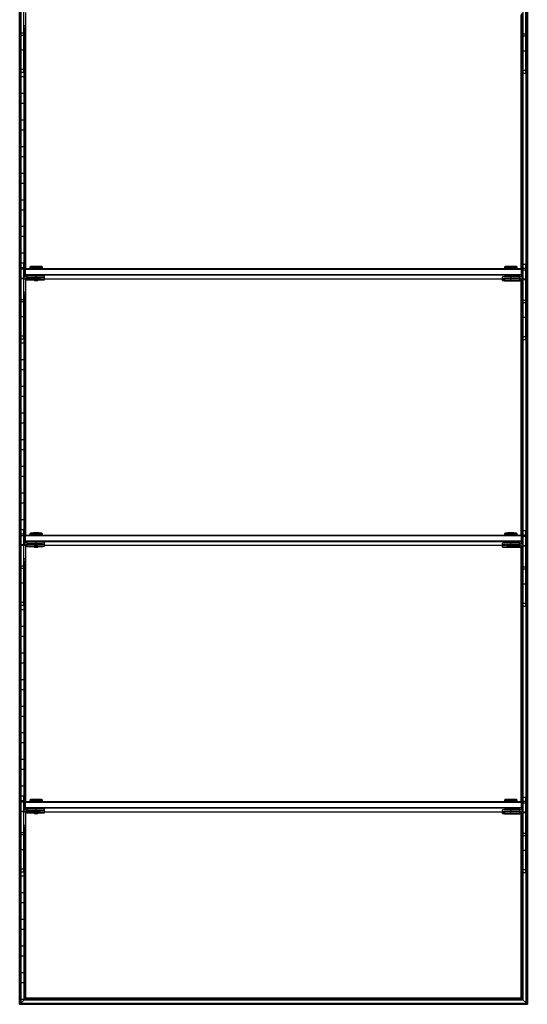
# Model space of a CAD drawing. Header units: millimetres. Extents: x -305 to 305, y -1200 to 1200.
# Tile 1 of 2: x -305 to 305, y -1200 to -18. Entities that reach past the tile are written whole.
import ezdxf

# ---------------------------------------------------------------- set-up
doc = ezdxf.new("R2010")
doc.units = ezdxf.units.MM

msp = doc.modelspace()

# ---------------------------------------------------------------- linework, layer by layer
at = {"color": 7, "linetype": 'Continuous', "lineweight": 25}
for p, q in [((-304.9, -1200), (-304.9, 1200)), ((-304.5, 1199.7), (-304.5, -1199.7)), ((-303.7, -1198.8), (-303.7, 1198.8)), ((-303.4, 1198.5), (-303.4, -1198.5)), ((303.4, -1198.5), (303.4, 1198.5)), ((303.7, 1198.8), (303.7, -1198.8)), ((304.5, -1199.7), (304.5, 1199.7)), ((304.9, 1200), (304.9, -1200)), ((-303, -81.2), (-303, 9.8)), ((-300, -81.2), (-300, 9.8)), ((300, -82.2), (300, 8.8)), ((303, -82.2), (303, 8.8)), ((-298, -9.2), (-298, -28.1)), ((-297.4, -316.5), (-297.4, -10.7)), ((297.4, -316.5), (297.4, -11.7)), ((298, -10.2), (298, -29.1)), ((-303, -22.2), (-303.4, -22.2)), ((-300, -33.9), (-303, -33.9)), ((-298, -25.2), (-300, -25.2)), ((-298, -25.5), (-300, -25.5)), ((-298, -27.8), (-300, -27.8)), ((-298, -28.1), (-300, -28.1)), ((-299.6, -327.5), (-299.6, -28.1)), ((-299.3, -28.1), (-299.3, -326.9)), ((-298.5, -317), (-298.5, -28.1)), ((-298.1, -28.1), (-298.1, -316.6)), ((298, -26.2), (300, -26.2)), ((298, -26.5), (300, -26.5)), ((298, -28.8), (300, -28.8)), ((298, -29.1), (300, -29.1)), ((298.1, -316.6), (298.1, -29.1)), ((298.5, -29.1), (298.5, -317)), ((299.3, -327.9), (299.3, -29.1)), ((299.6, -29.1), (299.6, -328.5)), ((303, -34.9), (300, -34.9)), ((-303.4, -41.8), (-303, -41.8)), ((-300, -36.5), (-303, -36.5)), ((-300, -41.8), (-299.6, -41.8)), ((303, -37.5), (300, -37.5)), ((-303, -54.2), (-303.4, -54.2)), ((-300, -54.4), (-303, -54.4)), ((-299.6, -54.2), (-300, -54.2)), ((303, -55.4), (300, -55.4)), ((-303.4, -73.8), (-303, -73.8)), ((-300, -77.6), (-303, -77.6)), ((-300, -81.2), (-303, -81.2)), ((-300, -73.8), (-299.6, -73.8)), ((303, -78.6), (300, -78.6)), ((303, -82.2), (300, -82.2)), ((-299.6, -86.2), (-303.4, -86.2)), ((-303.4, -105.8), (-299.6, -105.8)), ((-299.6, -118.2), (-303.4, -118.2)), ((-303.4, -137.8), (-299.6, -137.8)), ((-299.6, -150.2), (-303.4, -150.2)), ((-303.4, -169.8), (-299.6, -169.8)), ((-299.6, -182.2), (-303.4, -182.2)), ((-303.4, -201.8), (-299.6, -201.8)), ((-299.6, -214.2), (-303.4, -214.2)), ((-303.4, -233.8), (-299.6, -233.8)), ((-299.6, -246.2), (-303.4, -246.2)), ((-303.4, -265.8), (-299.6, -265.8)), ((-299.6, -278.2), (-303.4, -278.2)), ((-303.4, -297.8), (-299.6, -297.8)), ((-299.6, -310.2), (-303.4, -310.2)), ((-303, -401.2), (-303, -310.2)), ((-300, -315.5), (-303, -315.5)), ((-300, -317.4), (-303, -317.4)), ((-300, -401.2), (-300, -310.2)), ((-299, -317.5), (-298, -316.5)), ((-299, -317.5), (-299, -326.5)), ((-299, -317.5), (-298, -317.5)), ((-298, -325.7), (-298, -316.5)), ((-298, -316.5), (298, -316.5)), ((298, -317.5), (-298, -317.5)), ((-291.7, -314.1), (-292.5, -314.9)), ((-292.5, -314.9), (-292.5, -316.3)), ((-291.8, -316.3), (-291.8, -316.5)), ((-285, -316.2), (-285, -314)), ((-285, -316.2), (-285, -316.5)), ((-277.5, -314.9), (-278.3, -314.1)), ((-278.2, -316.5), (-278.2, -316.3)), ((-277.5, -316.3), (-277.5, -314.9)), ((278.3, -314.1), (277.5, -314.9)), ((277.5, -314.9), (277.5, -316.3)), ((278.2, -316.3), (278.2, -316.5)), ((285, -316.2), (285, -314)), ((285, -316.2), (285, -316.5)), ((292.5, -314.9), (291.7, -314.1)), ((291.8, -316.5), (291.8, -316.3)), ((292.5, -316.3), (292.5, -314.9)), ((298, -326.7), (298, -316.5)), ((299, -317.5), (298, -316.5)), ((299, -317.5), (298, -317.5)), ((299, -317.5), (299, -327.5)), ((300, -402.2), (300, -311.2)), ((300, -311.2), (303, -311.2)), ((303, -316.5), (300, -316.5)), ((303, -318.4), (300, -318.4)), ((303, -402.2), (303, -311.2)), ((-303.4, -329.8), (-303, -329.8)), ((-300, -328.4), (-303, -328.4)), ((-300, -328.9), (-303, -328.9)), ((-298, -329.2), (-300, -329.2)), ((-298, -324.5), (-299, -323.5)), ((-298, -323.5), (-299, -323.5)), ((-298, -323.5), (298, -323.5)), ((298, -324.5), (-298, -324.5)), ((-298, -329.2), (-298, -348.1)), ((-297.4, -636.5), (-297.4, -330.7)), ((-296, -327.5), (-296, -325.2)), ((-285, -325.2), (-296, -325.2)), ((-285, -327.2), (-296, -327.2)), ((-296, -327.5), (-287.5, -327.5)), ((-296, -330.1), (-296, -327.8)), ((-287.5, -327.8), (-296, -327.8)), ((-285, -329.8), (-296, -329.8)), ((-296, -330.1), (-287.5, -330.1)), ((-287.5, -327.3), (-287.5, -327.8)), ((-287.5, -327.8), (-287, -328.3)), ((-287.5, -330), (-287.5, -330.5)), ((-287.5, -330.5), (-287, -331)), ((-285, -327.2), (-285, -325.2)), ((-285, -328.3), (-285, -327.3)), ((-285, -329.8), (-285, -328.4)), ((-285, -330.9), (-285, -329.9)), ((-283, -328.3), (-282.5, -327.8)), ((-283, -331), (-282.5, -330.5)), ((-282.5, -327.8), (-282.5, -327.3)), ((-282.5, -330.5), (-282.5, -330)), ((-275, -327.3), (-275, -325.3)), ((-275, -330), (-275, -328)), ((-275, -328.8), (278.2, -328.8)), ((275, -328.3), (275, -326.3)), ((275, -331), (275, -329)), ((278.2, -325.3), (278.2, -326.2)), ((278.2, -328.5), (278.2, -328.8)), ((283, -328.3), (283, -328.3)), ((283, -330.9), (283, -331)), ((285, -328.2), (285, -325.2)), ((296, -326.2), (285, -326.2)), ((296, -328.2), (285, -328.2)), ((285, -328.3), (285, -328.3)), ((285, -328.4), (285, -328.4)), ((285, -328.5), (296, -328.5)), ((285, -330.8), (285, -328.5)), ((296, -328.8), (285, -328.8)), ((296, -330.8), (285, -330.8)), ((285, -330.9), (285, -330.9)), ((285, -331), (285, -331)), ((287, -328.3), (287, -328.3)), ((287, -331), (287, -330.9)), ((291.8, -326.2), (291.8, -325.3)), ((291.8, -328.8), (291.8, -328.5)), ((296, -328.5), (296, -326.2)), ((296, -331.1), (296, -328.8)), ((296.5, -328.8), (297.1, -328.8)), ((298, -323.5), (299, -323.5)), ((298, -324.5), (299, -323.5)), ((298, -330.2), (300, -330.2)), ((298, -330.2), (298, -349.1)), ((303, -329.4), (300, -329.4)), ((303, -329.9), (300, -329.9)), ((-303, -342.2), (-303.4, -342.2)), ((285, -331.1), (296, -331.1)), ((297.4, -636.5), (297.4, -331.7)), ((-300, -353.9), (-303, -353.9)), ((-298, -345.2), (-300, -345.2)), ((-298, -345.5), (-300, -345.5)), ((-298, -347.8), (-300, -347.8)), ((-298, -348.1), (-300, -348.1)), ((-299.6, -647.5), (-299.6, -348.1)), ((-299.3, -348.1), (-299.3, -646.9)), ((-298.5, -637), (-298.5, -348.1)), ((-298.1, -348.1), (-298.1, -636.6)), ((298, -346.2), (300, -346.2)), ((298, -346.5), (300, -346.5)), ((298, -348.8), (300, -348.8)), ((298, -349.1), (300, -349.1)), ((298.1, -636.6), (298.1, -349.1)), ((298.5, -349.1), (298.5, -637)), ((299.3, -647.9), (299.3, -349.1)), ((299.6, -349.1), (299.6, -648.5)), ((-303.4, -361.8), (-303, -361.8)), ((-300, -356.5), (-303, -356.5)), ((-300, -361.8), (-299.6, -361.8)), ((303, -354.9), (300, -354.9)), ((303, -357.5), (300, -357.5)), ((-303, -374.2), (-303.4, -374.2)), ((-300, -374.4), (-303, -374.4)), ((-299.6, -374.2), (-300, -374.2)), ((303, -375.4), (300, -375.4)), ((-303.4, -393.8), (-303, -393.8)), ((-300, -397.6), (-303, -397.6)), ((-300, -401.2), (-303, -401.2)), ((-300, -393.8), (-299.6, -393.8)), ((303, -398.6), (300, -398.6)), ((-299.6, -406.2), (-303.4, -406.2)), ((303, -402.2), (300, -402.2)), ((-303.4, -425.8), (-299.6, -425.8)), ((-299.6, -438.2), (-303.4, -438.2)), ((-303.4, -457.8), (-299.6, -457.8)), ((-299.6, -470.2), (-303.4, -470.2)), ((-303.4, -489.8), (-299.6, -489.8)), ((-299.6, -502.2), (-303.4, -502.2)), ((-303.4, -521.8), (-299.6, -521.8)), ((-299.6, -534.2), (-303.4, -534.2)), ((-303.4, -553.8), (-299.6, -553.8)), ((-299.6, -566.2), (-303.4, -566.2)), ((-303.4, -585.8), (-299.6, -585.8)), ((-299.6, -598.2), (-303.4, -598.2)), ((-303.4, -617.8), (-299.6, -617.8)), ((-299.6, -630.2), (-303.4, -630.2)), ((-303, -721.2), (-303, -630.2)), ((-300, -635.5), (-303, -635.5)), ((-300, -637.4), (-303, -637.4)), ((-300, -721.2), (-300, -630.2)), ((-299, -637.5), (-298, -636.5)), ((-299, -637.5), (-299, -646.5)), ((-299, -637.5), (-298, -637.5)), ((-298, -645.7), (-298, -636.5)), ((-298, -636.5), (298, -636.5)), ((298, -637.5), (-298, -637.5)), ((-291.7, -634.1), (-292.5, -634.9)), ((-292.5, -634.9), (-292.5, -636.3)), ((-291.8, -636.3), (-291.8, -636.5)), ((-285, -636.2), (-285, -634)), ((-285, -636.2), (-285, -636.5)), ((-277.5, -634.9), (-278.3, -634.1)), ((-278.2, -636.5), (-278.2, -636.3)), ((-277.5, -636.3), (-277.5, -634.9)), ((278.3, -634.1), (277.5, -634.9)), ((277.5, -634.9), (277.5, -636.3)), ((278.2, -636.3), (278.2, -636.5)), ((285, -636.2), (285, -634)), ((285, -636.2), (285, -636.5)), ((292.5, -634.9), (291.7, -634.1)), ((291.8, -636.5), (291.8, -636.3)), ((292.5, -636.3), (292.5, -634.9)), ((298, -646.7), (298, -636.5)), ((299, -637.5), (298, -636.5)), ((299, -637.5), (298, -637.5)), ((299, -637.5), (299, -647.5)), ((300, -722.2), (300, -631.2)), ((300, -631.2), (303, -631.2)), ((303, -636.5), (300, -636.5)), ((303, -638.4), (300, -638.4)), ((303, -722.2), (303, -631.2)), ((-303.4, -649.8), (-303, -649.8)), ((-300, -648.4), (-303, -648.4)), ((-300, -648.9), (-303, -648.9)), ((-298, -649.2), (-300, -649.2)), ((-298, -643.5), (-299, -643.5)), ((-298, -644.5), (-299, -643.5)), ((-298, -643.5), (298, -643.5)), ((298, -644.5), (-298, -644.5)), ((-298, -649.2), (-298, -668.1)), ((-296, -647.5), (-296, -645.2)), ((-285, -645.2), (-296, -645.2)), ((-285, -647.2), (-296, -647.2)), ((-296, -647.5), (-287.5, -647.5)), ((-296, -650.1), (-296, -647.8)), ((-287.5, -647.8), (-296, -647.8)), ((-285, -649.8), (-296, -649.8)), ((-296, -650.1), (-287.5, -650.1)), ((-287.5, -647.3), (-287.5, -647.8)), ((-287.5, -647.8), (-287, -648.3)), ((-287.5, -650), (-287.5, -650.5)), ((-285, -647.2), (-285, -645.2)), ((-285, -648.3), (-285, -647.3)), ((-285, -649.8), (-285, -648.4)), ((-285, -650.9), (-285, -649.9)), ((-283, -648.3), (-282.5, -647.8)), ((-282.5, -647.8), (-282.5, -647.3)), ((-282.5, -650.5), (-282.5, -650)), ((-275, -647.3), (-275, -645.3)), ((-275, -650), (-275, -648)), ((-275, -648.8), (278.2, -648.8)), ((275, -648.3), (275, -646.3)), ((275, -651), (275, -649)), ((278.2, -645.3), (278.2, -646.2)), ((278.2, -648.5), (278.2, -648.8)), ((283, -648.3), (283, -648.3)), ((285, -648.2), (285, -645.2)), ((296, -646.2), (285, -646.2)), ((296, -648.2), (285, -648.2)), ((285, -648.3), (285, -648.3)), ((285, -648.4), (285, -648.4)), ((285, -650.8), (285, -648.5)), ((285, -648.5), (296, -648.5)), ((296, -648.8), (285, -648.8)), ((287, -648.3), (287, -648.3)), ((291.8, -646.2), (291.8, -645.3)), ((291.8, -648.8), (291.8, -648.5)), ((296, -648.5), (296, -646.2)), ((296, -651.1), (296, -648.8)), ((296.5, -648.8), (297.1, -648.8)), ((298, -643.5), (299, -643.5)), ((298, -644.5), (299, -643.5)), ((298, -650.2), (298, -669.1)), ((298, -650.2), (300, -650.2)), ((303, -649.4), (300, -649.4)), ((303, -649.9), (300, -649.9)), ((-297.4, -956.5), (-297.4, -650.7)), ((-287.5, -650.5), (-287, -651)), ((-283, -651), (-282.5, -650.5)), ((283, -650.9), (283, -651)), ((296, -650.8), (285, -650.8)), ((285, -650.9), (285, -650.9)), ((285, -651), (285, -651)), ((285, -651.1), (296, -651.1)), ((287, -651), (287, -650.9)), ((297.4, -956.5), (297.4, -651.7)), ((-303, -662.2), (-303.4, -662.2)), ((-300, -673.9), (-303, -673.9)), ((-298, -665.2), (-300, -665.2)), ((-298, -665.5), (-300, -665.5)), ((-298, -667.8), (-300, -667.8)), ((-298, -668.1), (-300, -668.1)), ((-299.6, -967.5), (-299.6, -668.1)), ((-299.3, -668.1), (-299.3, -966.9)), ((-298.5, -957), (-298.5, -668.1)), ((-298.1, -668.1), (-298.1, -956.6)), ((298, -666.2), (300, -666.2)), ((298, -666.5), (300, -666.5)), ((298, -668.8), (300, -668.8)), ((298, -669.1), (300, -669.1)), ((298.1, -956.6), (298.1, -669.1)), ((298.5, -669.1), (298.5, -957)), ((299.3, -967.9), (299.3, -669.1)), ((299.6, -669.1), (299.6, -968.5)), ((-303.4, -681.8), (-303, -681.8)), ((-300, -676.5), (-303, -676.5)), ((-300, -681.8), (-299.6, -681.8)), ((303, -674.9), (300, -674.9)), ((303, -677.5), (300, -677.5)), ((-303, -694.2), (-303.4, -694.2)), ((-300, -694.4), (-303, -694.4)), ((-299.6, -694.2), (-300, -694.2)), ((303, -695.4), (300, -695.4)), ((-303.4, -713.8), (-303, -713.8)), ((-300, -717.6), (-303, -717.6)), ((-300, -721.2), (-303, -721.2)), ((-300, -713.8), (-299.6, -713.8)), ((303, -718.6), (300, -718.6)), ((-299.6, -726.2), (-303.4, -726.2)), ((303, -722.2), (300, -722.2)), ((-303.4, -745.8), (-299.6, -745.8)), ((-299.6, -758.2), (-303.4, -758.2)), ((-303.4, -777.8), (-299.6, -777.8)), ((-299.6, -790.2), (-303.4, -790.2)), ((-303.4, -809.8), (-299.6, -809.8)), ((-299.6, -822.2), (-303.4, -822.2)), ((-303.4, -841.8), (-299.6, -841.8)), ((-299.6, -854.2), (-303.4, -854.2)), ((-303.4, -873.8), (-299.6, -873.8)), ((-299.6, -886.2), (-303.4, -886.2)), ((-303.4, -905.8), (-299.6, -905.8)), ((-299.6, -918.2), (-303.4, -918.2)), ((-303.4, -937.8), (-299.6, -937.8)), ((-299.6, -950.2), (-303.4, -950.2)), ((-303, -1041.2), (-303, -950.2)), ((-300, -955.5), (-303, -955.5)), ((-300, -957.4), (-303, -957.4)), ((-300, -1041.2), (-300, -950.2)), ((-299, -957.5), (-298, -956.5)), ((-299, -957.5), (-299, -966.5)), ((-299, -957.5), (-298, -957.5)), ((-298, -965.7), (-298, -956.5)), ((-298, -956.5), (298, -956.5)), ((298, -957.5), (-298, -957.5)), ((-291.7, -954.1), (-292.5, -954.9)), ((-292.5, -954.9), (-292.5, -956.3)), ((-291.8, -956.3), (-291.8, -956.5)), ((-285, -956.2), (-285, -954)), ((-285, -956.2), (-285, -956.5)), ((-277.5, -954.9), (-278.3, -954.1)), ((-278.2, -956.5), (-278.2, -956.3)), ((-277.5, -956.3), (-277.5, -954.9)), ((278.3, -954.1), (277.5, -954.9)), ((277.5, -954.9), (277.5, -956.3)), ((278.2, -956.3), (278.2, -956.5)), ((285, -956.2), (285, -954)), ((285, -956.2), (285, -956.5)), ((292.5, -954.9), (291.7, -954.1)), ((291.8, -956.5), (291.8, -956.3)), ((292.5, -956.3), (292.5, -954.9)), ((298, -966.7), (298, -956.5)), ((299, -957.5), (298, -956.5)), ((299, -957.5), (298, -957.5)), ((299, -957.5), (299, -967.5)), ((300, -1042.2), (300, -951.2)), ((300, -951.2), (303, -951.2)), ((303, -956.5), (300, -956.5)), ((303, -1042.2), (303, -951.2)), ((-300, -968.4), (-303, -968.4)), ((-300, -968.9), (-303, -968.9)), ((-298, -969.2), (-300, -969.2)), ((-298, -964.5), (-299, -963.5)), ((-298, -963.5), (-299, -963.5)), ((-298, -963.5), (298, -963.5)), ((298, -964.5), (-298, -964.5)), ((-298, -969.2), (-298, -988.1)), ((-296, -967.5), (-296, -965.2)), ((-285, -965.2), (-296, -965.2)), ((-285, -967.2), (-296, -967.2)), ((-296, -967.5), (-287.5, -967.5)), ((-296, -970.1), (-296, -967.8)), ((-287.5, -967.8), (-296, -967.8)), ((-287.5, -967.3), (-287.5, -967.8)), ((-287.5, -967.8), (-287, -968.3)), ((-285, -967.2), (-285, -965.2)), ((-285, -968.3), (-285, -967.3)), ((-285, -969.8), (-285, -968.4)), ((-283, -968.3), (-282.5, -967.8)), ((-282.5, -967.8), (-282.5, -967.3)), ((-275, -967.3), (-275, -965.3)), ((-275, -970), (-275, -968)), ((-275, -968.8), (278.2, -968.8)), ((275, -968.3), (275, -966.3)), ((275, -971), (275, -969)), ((278.2, -965.3), (278.2, -966.2)), ((278.2, -968.5), (278.2, -968.8)), ((283, -968.3), (283, -968.3)), ((285, -968.2), (285, -965.2)), ((296, -966.2), (285, -966.2)), ((296, -968.2), (285, -968.2)), ((285, -968.3), (285, -968.3)), ((285, -968.4), (285, -968.4)), ((285, -970.8), (285, -968.5)), ((285, -968.5), (296, -968.5)), ((296, -968.8), (285, -968.8)), ((287, -968.3), (287, -968.3)), ((291.8, -966.2), (291.8, -965.3)), ((291.8, -968.8), (291.8, -968.5)), ((296, -968.5), (296, -966.2)), ((296, -971.1), (296, -968.8)), ((296.5, -968.8), (297.1, -968.8)), ((298, -963.5), (299, -963.5)), ((298, -964.5), (299, -963.5)), ((303, -958.4), (300, -958.4)), ((303, -969.4), (300, -969.4)), ((-303.4, -969.8), (-303, -969.8)), ((-297.4, -1192.5), (-297.4, -970.7)), ((-285, -969.8), (-296, -969.8)), ((-296, -970.1), (-287.5, -970.1)), ((-287.5, -970), (-287.5, -970.5)), ((-287.5, -970.5), (-287, -971)), ((-285, -970.9), (-285, -969.9)), ((-283, -971), (-282.5, -970.5)), ((-282.5, -970.5), (-282.5, -970)), ((283, -970.9), (283, -971)), ((296, -970.8), (285, -970.8)), ((285, -970.9), (285, -970.9)), ((285, -971), (285, -971)), ((285, -971.1), (296, -971.1)), ((287, -971), (287, -970.9)), ((297.4, -1192.5), (297.4, -971.7)), ((298, -970.2), (300, -970.2)), ((298, -970.2), (298, -989.1)), ((303, -969.9), (300, -969.9)), ((-303, -982.2), (-303.4, -982.2)), ((-298, -985.2), (-300, -985.2)), ((-298, -985.5), (-300, -985.5)), ((-298, -987.8), (-300, -987.8)), ((-298, -988.1), (-300, -988.1)), ((-299.6, -1194.8), (-299.6, -988.1)), ((-299.3, -988.1), (-299.3, -1194.4)), ((-298.5, -1193.6), (-298.5, -988.1)), ((-298.1, -988.1), (-298.1, -1193.2)), ((298, -986.2), (300, -986.2)), ((298, -986.5), (300, -986.5)), ((298, -988.8), (300, -988.8)), ((298, -989.1), (300, -989.1)), ((298.1, -1193.2), (298.1, -989.1)), ((298.5, -989.1), (298.5, -1193.6)), ((299.3, -1194.4), (299.3, -989.1)), ((299.6, -989.1), (299.6, -1194.8)), ((-303.4, -1001.8), (-303, -1001.8)), ((-300, -993.9), (-303, -993.9)), ((-300, -996.5), (-303, -996.5)), ((-300, -1001.8), (-299.6, -1001.8)), ((303, -994.9), (300, -994.9)), ((303, -997.5), (300, -997.5)), ((-303, -1014.2), (-303.4, -1014.2)), ((-300, -1014.4), (-303, -1014.4)), ((-299.6, -1014.2), (-300, -1014.2)), ((303, -1015.4), (300, -1015.4)), ((-303.4, -1033.8), (-303, -1033.8)), ((-300, -1037.6), (-303, -1037.6)), ((-300, -1033.8), (-299.6, -1033.8)), ((303, -1038.6), (300, -1038.6)), ((-299.6, -1046.2), (-303.4, -1046.2)), ((-300, -1041.2), (-303, -1041.2)), ((303, -1042.2), (300, -1042.2)), ((-303.4, -1065.8), (-299.6, -1065.8)), ((-299.6, -1078.2), (-303.4, -1078.2)), ((-303.4, -1097.8), (-299.6, -1097.8)), ((-299.6, -1110.2), (-303.4, -1110.2)), ((-303.4, -1129.8), (-299.6, -1129.8)), ((-299.6, -1142.2), (-303.4, -1142.2)), ((-303.4, -1161.8), (-299.6, -1161.8)), ((-299.6, -1174.2), (-303.4, -1174.2)), ((-303.4, -1193.8), (-299.6, -1193.8)), ((-299.3, -1194.4), (-298.5, -1193.6)), ((-298.5, -1193.6), (298.5, -1193.6)), ((-297.4, -1192.5), (-298.1, -1193.2)), ((-298.1, -1193.2), (298.1, -1193.2)), ((297.4, -1192.5), (-297.4, -1192.5)), ((297.4, -1192.5), (304.9, -1200)), ((-304.9, -1200), (304.9, -1200)), ((-304.5, -1199.7), (-303.7, -1198.8)), ((-304.5, -1199.7), (304.5, -1199.7)), ((-303.7, -1198.8), (303.7, -1198.8)), ((-299.6, -1194.8), (-303.4, -1198.5)), ((-303.4, -1198.5), (303.4, -1198.5)), ((-299.6, -1194.8), (299.6, -1194.8)), ((-299.3, -1194.4), (299.3, -1194.4))]:
    msp.add_line(p, q, dxfattribs=at)
at = {"color": 7, "linetype": 'Continuous', "lineweight": 25, "flags": 128}
for points in [[(-292.1, -316.4), (-292.3, -316.4), (-292.5, -316.3), (-292.3, -316.3), (-291.8, -316.3), (-290.9, -316.3), (-289.7, -316.2), (-288.3, -316.2), (-286.7, -316.2), (-285, -316.2)], [(-291.8, -316.4), (-291.8, -316.4), (-292, -316.4)], [(-285, -316.2), (-283.3, -316.2), (-281.7, -316.2), (-280.3, -316.2), (-279.1, -316.3), (-278.2, -316.3), (-277.7, -316.3), (-277.5, -316.3), (-277.7, -316.4), (-278.2, -316.4), (-278.2, -316.4)], [(277.9, -316.4), (277.7, -316.4), (277.5, -316.3), (277.7, -316.3), (278.2, -316.3), (279.1, -316.3), (280.3, -316.2), (281.7, -316.2), (283.3, -316.2), (285, -316.2)], [(278.2, -316.4), (278.2, -316.4), (278, -316.4)], [(285, -316.2), (286.7, -316.2), (288.3, -316.2), (289.7, -316.2), (290.9, -316.3), (291.8, -316.3), (292.3, -316.3), (292.5, -316.3), (292.3, -316.4), (291.8, -316.4), (291.8, -316.4)], [(-296, -327.8), (-296.8, -327.9), (-297.3, -328)], [(-287.5, -330.5), (-287.5, -330.5), (-287.3, -330.4), (-286.8, -330.4), (-286, -330.4), (-285, -330.4)], [(-285, -328.3), (-285.8, -328.3), (-286.4, -328.3), (-286.8, -328.3), (-287, -328.3), (-286.8, -328.4), (-286.4, -328.4), (-285.8, -328.4), (-285, -328.4)], [(-285, -330.9), (-285.8, -330.9), (-286.4, -330.9), (-286.8, -330.9), (-287, -331), (-286.8, -331), (-286.4, -331), (-285.8, -331), (-285, -331)], [(-285, -328.4), (-284.2, -328.4), (-283.6, -328.4), (-283.2, -328.4), (-283, -328.3), (-283.2, -328.3), (-283.6, -328.3), (-284.2, -328.3), (-285, -328.3)], [(-285, -331), (-284.2, -331), (-283.6, -331), (-283.2, -331), (-283, -331), (-283.2, -330.9), (-283.6, -330.9), (-284.2, -330.9), (-285, -330.9)], [(285, -328.4), (284.1, -328.4), (283.4, -328.4), (282.9, -328.4), (282.8, -328.3), (282.9, -328.3), (283.4, -328.3), (284.1, -328.3), (285, -328.3)], [(285, -331), (284.1, -331), (283.4, -331), (282.9, -331), (282.8, -331), (282.9, -330.9), (283.4, -330.9), (284.1, -330.9), (285, -330.9)], [(285, -328.3), (284.2, -328.3), (283.6, -328.3), (283.2, -328.3), (283, -328.3), (283.2, -328.4), (283.6, -328.4), (284.2, -328.4), (285, -328.4)], [(285, -330.9), (284.2, -330.9), (283.6, -330.9), (283.2, -330.9), (283, -331), (283.2, -331), (283.6, -331), (284.2, -331), (285, -331)], [(285, -328.4), (285.8, -328.4), (286.4, -328.4), (286.8, -328.4), (287, -328.3), (286.8, -328.3), (286.4, -328.3), (285.8, -328.3), (285, -328.3)], [(285, -328.3), (285.9, -328.3), (286.6, -328.3), (287.1, -328.3), (287.2, -328.3), (287.1, -328.4), (286.6, -328.4), (285.9, -328.4), (285, -328.4)], [(285, -331), (285.8, -331), (286.4, -331), (286.8, -331), (287, -331), (286.8, -330.9), (286.4, -330.9), (285.8, -330.9), (285, -330.9)], [(285, -330.9), (285.9, -330.9), (286.6, -330.9), (287.1, -330.9), (287.2, -331), (287.1, -331), (286.6, -331), (285.9, -331), (285, -331)], [(297.3, -329), (296.8, -328.9), (296, -328.8)], [(-292.1, -636.4), (-292.3, -636.4), (-292.5, -636.3), (-292.3, -636.3), (-291.8, -636.3), (-290.9, -636.3), (-289.7, -636.2), (-288.3, -636.2), (-286.7, -636.2), (-285, -636.2)], [(-291.8, -636.4), (-291.8, -636.4), (-292, -636.4)], [(-285, -636.2), (-283.3, -636.2), (-281.7, -636.2), (-280.3, -636.2), (-279.1, -636.3), (-278.2, -636.3), (-277.7, -636.3), (-277.5, -636.3), (-277.7, -636.4), (-278.2, -636.4), (-278.2, -636.4)], [(278.2, -636.4), (278.2, -636.4), (277.7, -636.4), (277.5, -636.3), (277.7, -636.3), (278.2, -636.3), (279.1, -636.3), (280.3, -636.2), (281.7, -636.2), (283.3, -636.2), (285, -636.2)], [(285, -636.2), (286.7, -636.2), (288.3, -636.2), (289.7, -636.2), (290.9, -636.3), (291.8, -636.3), (292.3, -636.3), (292.5, -636.3), (292.3, -636.4), (291.8, -636.4), (291.8, -636.4)], [(-296, -647.8), (-296.8, -647.9), (-297.3, -648)], [(-285, -648.3), (-285.8, -648.3), (-286.4, -648.3), (-286.8, -648.3), (-287, -648.3), (-286.8, -648.4), (-286.4, -648.4), (-285.8, -648.4), (-285, -648.4)], [(-285, -647.8), (-284, -647.8), (-283.2, -647.8), (-282.7, -647.8), (-282.5, -647.8), (-282.5, -647.8)], [(-285, -648.4), (-284.2, -648.4), (-283.6, -648.4), (-283.2, -648.4), (-283, -648.3), (-283.2, -648.3), (-283.6, -648.3), (-284.2, -648.3), (-285, -648.3)], [(285, -648.4), (284.1, -648.4), (283.4, -648.4), (282.9, -648.4), (282.8, -648.3), (282.9, -648.3), (283.4, -648.3), (284.1, -648.3), (285, -648.3)], [(285, -648.3), (284.2, -648.3), (283.6, -648.3), (283.2, -648.3), (283, -648.3), (283.2, -648.4), (283.6, -648.4), (284.2, -648.4), (285, -648.4)], [(285, -648.4), (285.8, -648.4), (286.4, -648.4), (286.8, -648.4), (287, -648.3), (286.8, -648.3), (286.4, -648.3), (285.8, -648.3), (285, -648.3)], [(285, -648.3), (285.9, -648.3), (286.6, -648.3), (287.1, -648.3), (287.2, -648.3), (287.1, -648.4), (286.6, -648.4), (285.9, -648.4), (285, -648.4)], [(297.3, -649), (296.8, -648.9), (296, -648.8)], [(-287.5, -650.5), (-287.5, -650.5), (-287.3, -650.4), (-286.8, -650.4), (-286, -650.4), (-285, -650.4)], [(-285, -650.9), (-285.8, -650.9), (-286.4, -650.9), (-286.8, -650.9), (-287, -651), (-286.8, -651), (-286.4, -651), (-285.8, -651), (-285, -651)], [(-285, -651), (-284.2, -651), (-283.6, -651), (-283.2, -651), (-283, -651), (-283.2, -650.9), (-283.6, -650.9), (-284.2, -650.9), (-285, -650.9)], [(285, -651), (284.1, -651), (283.4, -651), (282.9, -651), (282.8, -651), (282.9, -650.9), (283.4, -650.9), (284.1, -650.9), (285, -650.9)], [(285, -650.9), (284.2, -650.9), (283.6, -650.9), (283.2, -650.9), (283, -651), (283.2, -651), (283.6, -651), (284.2, -651), (285, -651)], [(285, -651), (285.8, -651), (286.4, -651), (286.8, -651), (287, -651), (286.8, -650.9), (286.4, -650.9), (285.8, -650.9), (285, -650.9)], [(285, -650.9), (285.9, -650.9), (286.6, -650.9), (287.1, -650.9), (287.2, -651), (287.1, -651), (286.6, -651), (285.9, -651), (285, -651)], [(-292.1, -956.4), (-292.3, -956.4), (-292.5, -956.3), (-292.3, -956.3), (-291.8, -956.3), (-290.9, -956.3), (-289.7, -956.2), (-288.3, -956.2), (-286.7, -956.2), (-285, -956.2)], [(-291.8, -956.4), (-291.8, -956.4), (-292, -956.4)], [(-285, -956.2), (-283.3, -956.2), (-281.7, -956.2), (-280.3, -956.2), (-279.1, -956.3), (-278.2, -956.3), (-277.7, -956.3), (-277.5, -956.3), (-277.7, -956.4), (-278.2, -956.4), (-278.2, -956.4)], [(277.9, -956.4), (277.7, -956.4), (277.5, -956.3), (277.7, -956.3), (278.2, -956.3), (279.1, -956.3), (280.3, -956.2), (281.7, -956.2), (283.3, -956.2), (285, -956.2)], [(278.2, -956.4), (278.2, -956.4), (278, -956.4)], [(285, -956.2), (286.7, -956.2), (288.3, -956.2), (289.7, -956.2), (290.9, -956.3), (291.8, -956.3), (292.3, -956.3), (292.5, -956.3), (292.3, -956.4), (291.8, -956.4), (291.8, -956.4)], [(-296, -967.8), (-296.8, -967.9), (-297.3, -968)], [(-285, -968.3), (-285.8, -968.3), (-286.4, -968.3), (-286.8, -968.3), (-287, -968.3), (-286.8, -968.4), (-286.4, -968.4), (-285.8, -968.4), (-285, -968.4)], [(-285, -968.4), (-284.2, -968.4), (-283.6, -968.4), (-283.2, -968.4), (-283, -968.3), (-283.2, -968.3), (-283.6, -968.3), (-284.2, -968.3), (-285, -968.3)], [(285, -968.4), (284.1, -968.4), (283.4, -968.4), (282.9, -968.4), (282.8, -968.3), (282.9, -968.3), (283.4, -968.3), (284.1, -968.3), (285, -968.3)], [(285, -968.3), (284.2, -968.3), (283.6, -968.3), (283.2, -968.3), (283, -968.3), (283.2, -968.4), (283.6, -968.4), (284.2, -968.4), (285, -968.4)], [(285, -968.4), (285.8, -968.4), (286.4, -968.4), (286.8, -968.4), (287, -968.3), (286.8, -968.3), (286.4, -968.3), (285.8, -968.3), (285, -968.3)], [(285, -968.3), (285.9, -968.3), (286.6, -968.3), (287.1, -968.3), (287.2, -968.3), (287.1, -968.4), (286.6, -968.4), (285.9, -968.4), (285, -968.4)], [(297.3, -969), (296.8, -968.9), (296, -968.8)], [(-287.5, -970.5), (-287.5, -970.5), (-287.3, -970.4), (-286.8, -970.4), (-286, -970.4), (-285, -970.4)], [(-285, -970.9), (-285.8, -970.9), (-286.4, -970.9), (-286.8, -970.9), (-287, -971), (-286.8, -971), (-286.4, -971), (-285.8, -971), (-285, -971)], [(-285, -970.4), (-284, -970.4), (-283.2, -970.4), (-282.7, -970.4), (-282.5, -970.5), (-282.5, -970.5)], [(-285, -971), (-284.2, -971), (-283.6, -971), (-283.2, -971), (-283, -971), (-283.2, -970.9), (-283.6, -970.9), (-284.2, -970.9), (-285, -970.9)], [(285, -971), (284.1, -971), (283.4, -971), (282.9, -971), (282.8, -971), (282.9, -970.9), (283.4, -970.9), (284.1, -970.9), (285, -970.9)], [(285, -970.9), (284.2, -970.9), (283.6, -970.9), (283.2, -970.9), (283, -971), (283.2, -971), (283.6, -971), (284.2, -971), (285, -971)], [(285, -971), (285.8, -971), (286.4, -971), (286.8, -971), (287, -971), (286.8, -970.9), (286.4, -970.9), (285.8, -970.9), (285, -970.9)], [(285, -970.9), (285.9, -970.9), (286.6, -970.9), (287.1, -970.9), (287.2, -971), (287.1, -971), (286.6, -971), (285.9, -971), (285, -971)]]:
    msp.add_lwpolyline(points, dxfattribs=at)
at = {"color": 7, "linetype": 'Continuous', "lineweight": 25}
for centre, radius, start, end in [((-286.6, -438.2), 123.4, 89.2585, 92.7412), ((-286.6, -420.6), 104.4, 89.1473, 92.8524), ((-286.5, -421.3), 107.3, 89.1797, 92.7854), ((-282.9, -390.6), 76.6, 86.4932, 91.5417), ((-282.8, -406.4), 91.7, 86.6554, 91.3449), ((-282.9, -390.2), 74, 86.3875, 91.6128), ((283.4, -438.2), 123.4, 89.2585, 92.7412), ((283.4, -420.6), 104.4, 89.1473, 92.8524), ((283.5, -421.3), 107.3, 89.1797, 92.7854), ((287.1, -390.6), 76.6, 86.4932, 91.5417), ((287.2, -406.4), 91.7, 86.6554, 91.3449), ((287.1, -390.2), 74, 86.3875, 91.6128), ((-296, -329.2), 4, 89.9956, 179.9956), ((-296, -329.2), 2, 89.9956, 179.9956), ((-296, -329.5), 2, 89.9956, 179.9956), ((-296, -331.8), 2, 89.9956, 179.9956), ((-296, -332.1), 2, 89.9956, 179.9956), ((-285.6, -363.6), 35.8, 89.0014, 92.9983), ((-282.5, -468.5), 143.4, 87.0017, 90.9986), ((-282.5, -470.5), 143.4, 87.0017, 90.9986), ((-284.4, -363.6), 35.8, 87.0017, 90.9986), ((-282.5, -473.2), 143.4, 87.0017, 90.9986), ((-284.4, -366.3), 35.8, 87.0017, 90.9986), ((-281.4, -209.7), 117.9, 269.4668, 273.1146), ((-280.7, -413.8), 86, 86.2109, 91.2077), ((-281.4, -212.3), 117.9, 269.4668, 273.1146), ((282.5, -469.5), 143.4, 89.0014, 92.9983), ((282.5, -471.5), 143.4, 89.0014, 92.9983), ((282.5, -185.1), 143.4, 267.0017, 270.9986), ((282.5, -472.2), 143.4, 89.0014, 92.9983), ((282.5, -474.2), 143.4, 89.0014, 92.9983), ((282.5, -187.8), 143.4, 267.0017, 270.9986), ((283.4, -429.6), 104.4, 89.1473, 92.8524), ((287.1, -399.2), 74, 86.3875, 91.6128), ((296, -330.2), 4, 0.0044, 90.0044), ((296, -330.2), 2, 0.0044, 90.0044), ((296, -330.5), 2, 0.0044, 90.0044), ((296, -332.8), 2, 0.0044, 90.0044), ((296, -333.1), 2, 0.0044, 90.0044), ((-286.6, -758.2), 123.4, 89.2585, 92.7412), ((-286.6, -740.6), 104.4, 89.1473, 92.8524), ((-286.5, -741.3), 107.3, 89.1797, 92.7854), ((-282.9, -710.6), 76.6, 86.4932, 91.5417), ((-282.8, -726.4), 91.7, 86.6554, 91.3449), ((-282.9, -710.2), 74, 86.3875, 91.6128), ((283.4, -758.2), 123.4, 89.2585, 92.7412), ((283.4, -740.6), 104.4, 89.1473, 92.8524), ((283.5, -741.3), 107.3, 89.1797, 92.7854), ((287.1, -710.6), 76.6, 86.4932, 91.5417), ((287.2, -726.4), 91.7, 86.6554, 91.3449), ((287.1, -710.2), 74, 86.3875, 91.6128), ((-296, -649.2), 4, 89.9956, 179.9956), ((-296, -649.2), 2, 89.9956, 179.9956), ((-296, -649.5), 2, 89.9956, 179.9956), ((-296, -651.8), 2, 89.9956, 179.9956), ((-296, -652.1), 2, 89.9956, 179.9956), ((-285.6, -683.6), 35.8, 89.0014, 92.9983), ((-282.5, -788.5), 143.4, 87.0017, 90.9986), ((-282.5, -790.5), 143.4, 87.0017, 90.9986), ((-282.5, -793.2), 143.4, 87.0017, 90.9986), ((-281.4, -529.7), 117.9, 269.4668, 273.1146), ((-280.7, -733.8), 86, 86.2109, 91.2077), ((-281.4, -532.3), 117.9, 269.4668, 273.1146), ((282.5, -789.5), 143.4, 89.0014, 92.9983), ((282.5, -791.5), 143.4, 89.0014, 92.9983), ((282.5, -505.1), 143.4, 267.0017, 270.9986), ((282.5, -792.2), 143.4, 89.0014, 92.9983), ((283.4, -749.6), 104.4, 89.1473, 92.8524), ((287.1, -719.2), 74, 86.3875, 91.6128), ((296, -650.2), 4, 0.0044, 90.0044), ((296, -650.2), 2, 0.0044, 90.0044), ((296, -650.5), 2, 0.0044, 90.0044), ((-284.4, -686.3), 35.8, 87.0017, 90.9986), ((282.5, -794.2), 143.4, 89.0014, 92.9983), ((282.5, -507.8), 143.4, 267.0017, 270.9986), ((296, -652.8), 2, 0.0044, 90.0044), ((296, -653.1), 2, 0.0044, 90.0044), ((-286.6, -1078.2), 123.4, 89.2585, 92.7412), ((-286.6, -1060.6), 104.4, 89.1473, 92.8524), ((-286.5, -1061.3), 107.3, 89.1797, 92.7854), ((-282.9, -1030.6), 76.6, 86.4932, 91.5417), ((-282.8, -1046.4), 91.7, 86.6554, 91.3449), ((-282.9, -1030.2), 74, 86.3875, 91.6128), ((283.4, -1078.2), 123.4, 89.2585, 92.7412), ((283.4, -1060.6), 104.4, 89.1473, 92.8524), ((283.5, -1061.3), 107.3, 89.1797, 92.7854), ((287.1, -1030.6), 76.6, 86.4932, 91.5417), ((287.2, -1046.4), 91.7, 86.6554, 91.3449), ((287.1, -1030.2), 74, 86.3875, 91.6128), ((-296, -969.2), 4, 89.9956, 179.9956), ((-296, -969.2), 2, 89.9956, 179.9956), ((-296, -969.5), 2, 89.9956, 179.9956), ((-285.6, -1003.6), 35.8, 89.0014, 92.9983), ((-282.5, -1108.5), 143.4, 87.0017, 90.9986), ((-282.5, -1110.5), 143.4, 87.0017, 90.9986), ((-284.4, -1003.6), 35.8, 87.0017, 90.9986), ((-281.4, -849.7), 117.9, 269.4668, 273.1146), ((-280.7, -1053.8), 86, 86.2109, 91.2077), ((282.5, -1109.5), 143.4, 89.0014, 92.9983), ((282.5, -1111.5), 143.4, 89.0014, 92.9983), ((282.5, -825.1), 143.4, 267.0017, 270.9986), ((282.5, -1112.2), 143.4, 89.0014, 92.9983), ((283.4, -1069.6), 104.4, 89.1473, 92.8524), ((287.1, -1039.2), 74, 86.3875, 91.6128), ((296, -970.2), 4, 0.0044, 90.0044), ((296, -970.2), 2, 0.0044, 90.0044), ((296, -970.5), 2, 0.0044, 90.0044), ((-296, -971.8), 2, 89.9956, 179.9956), ((-296, -972.1), 2, 89.9956, 179.9956), ((-282.5, -1113.2), 143.4, 87.0017, 90.9986), ((-281.4, -852.3), 117.9, 269.4668, 273.1146), ((282.5, -1114.2), 143.4, 89.0014, 92.9983), ((282.5, -827.8), 143.4, 267.0017, 270.9986), ((296, -972.8), 2, 0.0044, 90.0044), ((296, -973.1), 2, 0.0044, 90.0044)]:
    msp.add_arc(centre, radius, start, end, dxfattribs=at)
for points in [[(-298.1, -1193.2), (-298.1, -1193.2), (-298.1, -1193.3), (-298.2, -1193.3), (-298.2, -1193.3), (-298.3, -1193.4), (-298.3, -1193.4), (-298.4, -1193.5), (-298.4, -1193.6), (-298.5, -1193.6)], [(-298.1, -1193.2), (-298.1, -1193.2), (-298.1, -1193.3), (-298.2, -1193.3), (-298.2, -1193.3), (-298.3, -1193.4), (-298.3, -1193.4), (-298.4, -1193.5), (-298.4, -1193.6), (-298.5, -1193.6)], [(298.1, -1193.2), (298.1, -1193.2), (298.1, -1193.3), (298.2, -1193.3), (298.2, -1193.3), (298.3, -1193.4), (298.3, -1193.4), (298.4, -1193.5), (298.4, -1193.6), (298.5, -1193.6)], [(-304.5, -1199.7), (-304.6, -1199.7), (-304.6, -1199.7), (-304.7, -1199.8), (-304.7, -1199.9), (-304.8, -1199.9), (-304.8, -1200), (-304.9, -1200), (-304.9, -1200), (-304.9, -1200)], [(-304.5, -1199.7), (-304.6, -1199.7), (-304.6, -1199.7), (-304.7, -1199.8), (-304.7, -1199.9), (-304.8, -1199.9), (-304.8, -1200), (-304.9, -1200), (-304.9, -1200), (-304.9, -1200)], [(-303.4, -1198.5), (-303.4, -1198.5), (-303.4, -1198.5), (-303.4, -1198.5), (-303.4, -1198.6), (-303.5, -1198.6), (-303.6, -1198.7), (-303.6, -1198.8), (-303.7, -1198.8), (-303.7, -1198.8)], [(-303.4, -1198.5), (-303.4, -1198.5), (-303.4, -1198.5), (-303.4, -1198.5), (-303.4, -1198.6), (-303.5, -1198.6), (-303.6, -1198.7), (-303.6, -1198.8), (-303.7, -1198.8), (-303.7, -1198.8)], [(-299.3, -1194.4), (-299.3, -1194.4), (-299.4, -1194.5), (-299.4, -1194.6), (-299.5, -1194.6), (-299.6, -1194.7), (-299.6, -1194.7), (-299.6, -1194.7), (-299.6, -1194.8), (-299.6, -1194.8)], [(-299.3, -1194.4), (-299.3, -1194.4), (-299.4, -1194.5), (-299.4, -1194.6), (-299.5, -1194.6), (-299.6, -1194.7), (-299.6, -1194.7), (-299.6, -1194.7), (-299.6, -1194.8), (-299.6, -1194.8)], [(299.3, -1194.4), (299.3, -1194.4), (299.4, -1194.5), (299.4, -1194.6), (299.5, -1194.6), (299.6, -1194.7), (299.6, -1194.7), (299.6, -1194.7), (299.6, -1194.8), (299.6, -1194.8)], [(303.4, -1198.5), (303.4, -1198.5), (303.4, -1198.5), (303.4, -1198.5), (303.4, -1198.6), (303.5, -1198.6), (303.6, -1198.7), (303.6, -1198.8), (303.7, -1198.8), (303.7, -1198.8)], [(304.5, -1199.7), (304.6, -1199.7), (304.6, -1199.7), (304.7, -1199.8), (304.7, -1199.9), (304.8, -1199.9), (304.8, -1200), (304.9, -1200), (304.9, -1200), (304.9, -1200)]]:
    msp.add_open_spline(points, degree=3, knots=[0, 0, 0, 0, 0.25, 0.25, 0.5, 0.5, 0.75, 0.75, 1, 1, 1, 1], dxfattribs=at)

doc.saveas('drawing.dxf')
